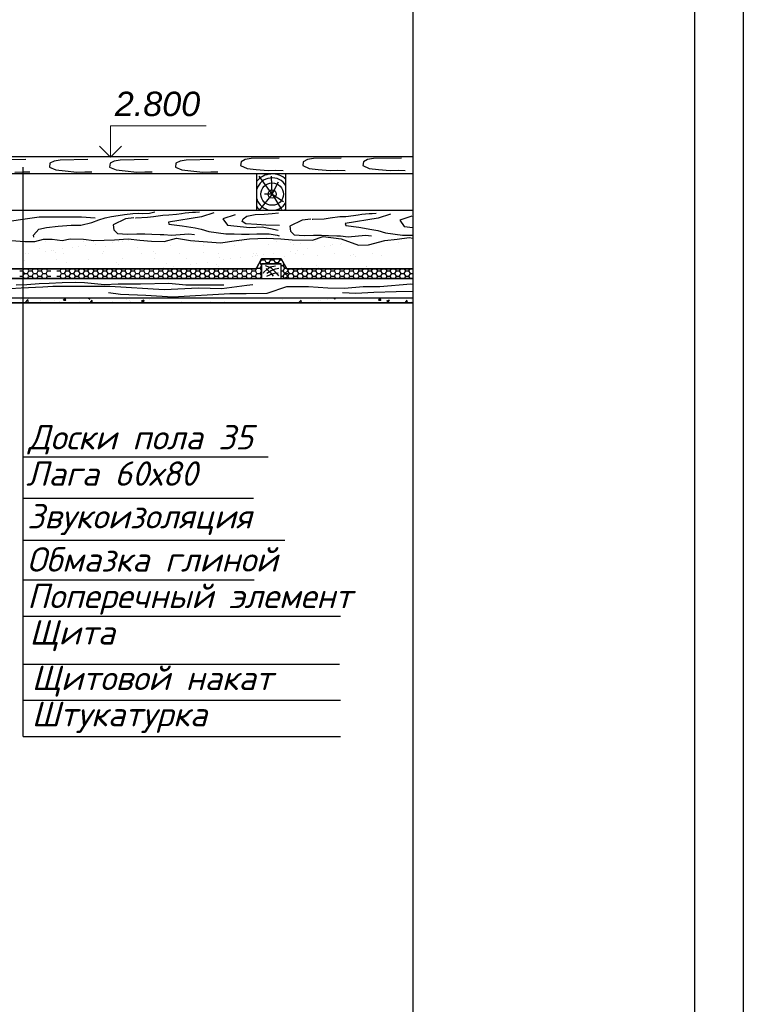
# Model space of a CAD drawing. Header units: millimetres. Extents: x 84778 to 227326, y -44398 to 146312.
# Tile 66 of 67: x 219918 to 227326, y -8001 to 2085. Entities that reach past the tile are written whole.
import ezdxf

# ---------------------------------------------------------------- set-up
doc = ezdxf.new("R2010")
doc.units = ezdxf.units.MM
doc.header["$LTSCALE"] = 10
doc.layers.add('Основная', color=7, linetype='Continuous', lineweight=30)
doc.layers.add('Тонкая', color=7, linetype='Continuous', lineweight=25)
doc.layers.add('Размерная', color=7, linetype='Continuous')
doc.styles.add('Isocpeur', font='isocpeui.ttf')
doc.styles.add('STIL 888', font='ARIALI.TTF')

msp = doc.modelspace()

# ---------------------------------------------------------------- linework, layer by layer
at = {"lineweight": 30}
for p, q in [((227326.4, 15002.5), (227326.4, -44397.5)), ((226826.4, 14502.5), (226826.4, -43897.5))]:
    msp.add_line(p, q, dxfattribs=at)
at = {"layer": 'Основная', "ltscale": 50}
for p, q in [((216066.7, 684.6), (223942.8, 684.6)), ((216066.7, 684.6), (223942.8, 684.6)), ((216066.7, -815.4), (223942.8, -815.4)), ((216066.7, -815.4), (223942.8, -815.4)), ((216068.9, -815.4), (223942.8, -815.4))]:
    msp.add_line(p, q, dxfattribs=at)
at = {"layer": 'Размерная', "linetype": 'Continuous', "lineweight": 20}
for p, q in [((220847.5, 997.7), (221827.6, 997.7)), ((220847.5, 677.7), (220847.5, 997.7)), ((220734.4, 790.9), (220847.5, 677.7)), ((220960.6, 790.9), (220847.5, 677.7))]:
    msp.add_line(p, q, dxfattribs=at)
at = {"layer": 'Тонкая', "ltscale": 50}
for p, q in [((223942.8, 5074.8), (223942.8, -9730.4)), ((216068.9, 684.6), (223942.8, 684.6)), ((216068.9, 684.6), (223942.8, 684.6)), ((216068.9, 134.6), (223942.8, 134.6)), ((216068.9, -765.4), (223942.8, -765.4)), ((216068.9, -815.4), (223942.8, -815.4))]:
    msp.add_line(p, q, dxfattribs=at)
at = {"layer": 'Тонкая', "linetype": 'Continuous', "ltscale": 1000}
for p, q in [((219980.3, 651.6), (219695.2, 646.5)), ((220227.7, 613.7), (220222.6, 575.9)), ((220270.6, 636.4), (220227.7, 613.7)), ((220331.2, 646.5), (220270.6, 636.4)), ((220616.3, 651.6), (220331.2, 646.5)), ((220843.4, 613.7), (220838.4, 575.9)), ((220886.3, 636.4), (220843.4, 613.7)), ((220946.9, 646.5), (220886.3, 636.4)), ((221232.1, 651.6), (220946.9, 646.5)), ((221517.3, 613.7), (221512.2, 575.9)), ((221560.2, 636.4), (221517.3, 613.7)), ((221620.8, 646.5), (221560.2, 636.4)), ((221905.9, 651.6), (221620.8, 646.5)), ((222184.8, 630.1), (222179.7, 592.3)), ((222227.7, 652.8), (222184.8, 630.1)), ((222288.3, 662.9), (222227.7, 652.8)), ((222573.4, 667.9), (222288.3, 662.9)), ((222820.8, 630.1), (222815.7, 592.3)), ((222863.7, 652.8), (222820.8, 630.1)), ((222924.2, 662.9), (222863.7, 652.8)), ((223209.4, 667.9), (222924.2, 662.9)), ((223436.5, 630.1), (223431.5, 592.3)), ((223479.4, 652.8), (223436.5, 630.1)), ((223540, 662.9), (223479.4, 652.8)), ((223825.2, 667.9), (223540, 662.9)), ((216068.9, 509.6), (223942.8, 509.6)), ((219866.8, 523), (219947.5, 528)), ((219947.5, 528), (220020.7, 525.5)), ((219952.2, -5257.6), (219952.2, 575.6)), ((220222.6, 575.9), (220288.3, 545.7)), ((220288.3, 545.7), (220381.6, 535.6)), ((220381.6, 535.6), (220502.8, 523)), ((220502.8, 523), (220583.5, 528)), ((220583.5, 528), (220656.7, 525.5)), ((220838.4, 575.9), (220904, 545.7)), ((220904, 545.7), (220997.4, 535.6)), ((220997.4, 535.6), (221118.5, 523)), ((221118.5, 523), (221199.3, 528)), ((221199.3, 528), (221272.4, 525.5)), ((221512.2, 575.9), (221577.9, 545.7)), ((221577.9, 545.7), (221671.2, 535.6)), ((221671.2, 535.6), (221792.4, 523)), ((221792.4, 523), (221873.1, 528)), ((221873.1, 528), (221946.3, 525.5)), ((222179.7, 592.3), (222245.4, 562)), ((222245.4, 562), (222338.7, 552)), ((222338.7, 552), (222459.9, 539.3)), ((222344.1, 135.5), (222344.1, 509.6)), ((222459.9, 539.3), (222540.6, 544.4)), ((222540.6, 544.4), (222613.8, 541.9)), ((222644.1, 135.5), (222644.1, 509.6)), ((222815.7, 592.3), (222881.3, 562)), ((222881.3, 562), (222974.7, 552)), ((222974.7, 552), (223095.8, 539.3)), ((223095.8, 539.3), (223176.6, 544.4)), ((223176.6, 544.4), (223249.8, 541.9)), ((223431.5, 592.3), (223497.1, 562)), ((223497.1, 562), (223590.5, 552)), ((223590.5, 552), (223711.6, 539.3)), ((223711.6, 539.3), (223792.4, 544.4)), ((223792.4, 544.4), (223865.5, 541.9)), ((222502.6, 298.4), (222369, 482.1)), ((222502.6, 298.4), (222497.4, 481.7)), ((222502.6, 298.4), (222566.9, 423.2)), ((222502.6, 298.4), (222370.7, 135.5)), ((222502.6, 298.4), (222425.7, 296.5)), ((222502.6, 298.4), (222619.7, 221.4)), ((222502.6, 298.4), (222598.1, 139.5)), ((221075.9, 98.9), (221137.5, 103.7)), ((221137.5, 103.7), (221173, 101.3)), ((221173, 101.3), (221246.3, 103.7)), ((221246.3, 103.7), (221300.8, 115.5)), ((221574, 98.9), (221611.9, 106)), ((221611.9, 106), (221685.3, 113)), ((221685.3, 113), (221716, 113)), ((221716, 113), (221758.6, 117.8)), ((221905.1, 108.1), (221777.7, 64.9)), ((222419.8, 93.7), (222504, 100.9)), ((222504, 100.9), (222568.9, 105.7)), ((223525.6, 98.6), (223568.2, 103.4)), ((219768.5, 13.2), (219925.2, 39.3)), ((219925.2, 39.3), (220116.6, 65.4)), ((220116.6, 65.4), (220264.6, 65.4)), ((220264.6, 65.4), (220421.2, 65.4)), ((220421.2, 65.4), (220551.7, 65.4)), ((220543.4, -19.3), (220654.7, 6.7)), ((220551.7, 65.4), (220691, 56.7)), ((220654.7, 6.7), (220728, 35.1)), ((220728, 35.1), (220791.9, 56.4)), ((220791.9, 56.4), (220858.2, 70.6)), ((220858.2, 70.6), (220926.8, 80)), ((221000.2, 44.6), (220874.8, -16.9)), ((220926.8, 80), (220990.7, 89.5)), ((220990.7, 89.5), (221075.9, 98.9)), ((221087.8, 56.4), (221000.2, 44.6)), ((221103.1, 56.3), (221107.8, 56.3)), ((221107.8, 56.3), (221226.1, 61)), ((221226.1, 61), (221287.7, 70.5)), ((221287.7, 70.5), (221384.7, 82.3)), ((221384.7, 82.3), (221446.2, 84.7)), ((221777.7, 64.9), (221441, 12)), ((221441, 12), (221445.8, -9.6)), ((221446.2, 84.7), (221524.3, 94.1)), ((221524.3, 94.1), (221574, 98.9)), ((222124, 86.5), (221998.9, 45.6)), ((221998.9, 45.6), (222044.6, -19.2)), ((222196.1, 19.2), (222205.7, 45.6)), ((222234.6, -4.8), (222196.1, 19.2)), ((222205.7, 45.6), (222241.8, 72.1)), ((222241.8, 72.1), (222328.4, 88.9)), ((222328.4, 88.9), (222419.8, 93.7)), ((222809.8, 30.1), (222684.3, -31.3)), ((222897.3, 42), (222809.8, 30.1)), ((222912.6, 41.9), (222917.4, 41.9)), ((222917.4, 41.9), (223035.7, 46.6)), ((223035.7, 46.6), (223097.2, 56.1)), ((223097.2, 56.1), (223194.3, 67.9)), ((223194.3, 67.9), (223255.8, 70.3)), ((223587.2, 50.4), (223250.5, -2.4)), ((223255.8, 70.3), (223333.9, 79.7)), ((223333.9, 79.7), (223383.6, 84.4)), ((223383.6, 84.4), (223421.5, 91.5)), ((223421.5, 91.5), (223494.8, 98.6)), ((223494.8, 98.6), (223525.6, 98.6)), ((223714.7, 93.7), (223587.2, 50.4)), ((223933.5, 72.1), (223808.5, 31.2)), ((223808.5, 31.2), (223854.2, -33.7)), ((220058.3, -121), (220112.7, -59.5)), ((220112.7, -59.5), (220193.2, -45.3)), ((220193.2, -45.3), (220311.5, -31.1)), ((220311.5, -31.1), (220444, -19.3)), ((220444, -19.3), (220543.4, -19.3)), ((220874.8, -16.9), (220881.9, -66.6)), ((220881.9, -66.6), (220917.4, -104.4)), ((221445.8, -9.6), (221580.4, -26.5)), ((221580.4, -26.5), (221715.1, -48.1)), ((221715.1, -48.1), (221775.2, -60.1)), ((221775.2, -60.1), (221854.6, -84.1)), ((221854.6, -84.1), (222027.8, -108.1)), ((222044.6, -19.2), (222275.5, -43.3)), ((222345.2, -12), (222234.6, -4.8)), ((222275.5, -43.3), (222400.5, -38.5)), ((222439, -19.2), (222345.2, -12)), ((222400.5, -38.5), (222484.7, -52.9)), ((222578.5, -24.1), (222439, -19.2)), ((222484.7, -52.9), (222564.1, -69.7)), ((222684.3, -31.3), (222691.4, -81)), ((222691.4, -81), (222726.9, -118.8)), ((223250.5, -2.4), (223255.3, -24)), ((223255.3, -24), (223390, -40.9)), ((223390, -40.9), (223524.7, -62.5)), ((223524.7, -62.5), (223584.8, -74.5)), ((223584.8, -74.5), (223664.2, -98.5)), ((223664.2, -98.5), (223837.3, -122.6)), ((223854.2, -33.7), (223942.8, -42.9)), ((219829.7, -178), (219969.4, -187.3)), ((219969.4, -187.3), (220071.8, -187.3)), ((220063, -142.2), (220058.3, -121)), ((220071.8, -187.3), (220160.3, -164.1)), ((220160.3, -164.1), (220248.8, -164.1)), ((220176.7, -190.1), (220176.7, -190.1)), ((220248.8, -164.1), (220351.3, -178)), ((220351.3, -178), (220435.1, -159.4)), ((220435.1, -159.4), (220570.2, -164.1)), ((220570.2, -164.1), (220677.3, -178)), ((220572.2, -189.4), (220572.2, -189.4)), ((220669, -185), (220669, -185)), ((220677.3, -178), (220888.5, -168.6)), ((220865.5, -196.1), (220865.5, -196.1)), ((220888.5, -168.6), (221028.2, -159.3)), ((220917.4, -104.4), (221021.5, -111.5)), ((220931.6, -187.4), (220931.6, -187.4)), ((220967.7, -188.7), (220967.7, -188.7)), ((221021.5, -111.5), (221116.2, -109.1)), ((221028.2, -159.3), (221149.3, -173.2)), ((221034.9, -173.8), (221034.9, -173.8)), ((221116.2, -109.1), (221199, -109.1)), ((221149.3, -173.2), (221265.7, -182.6)), ((221161.3, -174.8), (221161.3, -174.8)), ((221199, -109.1), (221270, -111.5)), ((221265.7, -182.6), (221396.1, -187.2)), ((221270, -111.5), (221355.2, -113.9)), ((221355.2, -113.9), (221393.1, -113.9)), ((221363.2, -188), (221363.2, -188)), ((221393.1, -113.9), (221471.2, -123.3)), ((221396.1, -187.2), (221521.9, -154.6)), ((221471.2, -123.3), (221649.8, -106.9)), ((221521.9, -154.6), (221666.2, -177.9)), ((221649.8, -106.9), (221708.9, -114)), ((221666.2, -177.9), (221796.6, -187.2)), ((221669.5, -179.2), (221669.5, -179.2)), ((221692.9, -200.6), (221692.9, -200.6)), ((221758.7, -187.2), (221758.7, -187.2)), ((221796.6, -187.2), (221973.6, -201.2)), ((221973.6, -201.2), (222136.6, -177.9)), ((222027.8, -108.1), (222114.4, -108.1)), ((222114.4, -108.1), (222188.9, -110.6)), ((222136.6, -177.9), (222271.7, -159.3)), ((222154.2, -186.5), (222154.2, -186.5)), ((222185.1, -190.4), (222185.1, -190.4)), ((222188.9, -110.6), (222265.9, -113)), ((222265.9, -113), (222345.2, -108.1)), ((222271.7, -159.3), (222441.2, -154.5)), ((222345.2, -108.1), (222472.7, -108.1)), ((222441.2, -154.5), (222590.2, -159.1)), ((222472.7, -108.1), (222554.5, -122.6)), ((222549.7, -185.8), (222549.7, -185.8)), ((222554.5, -122.6), (222573.7, -129.8)), ((222590.2, -159.1), (222706.6, -168.5)), ((222693.3, -194.8), (222693.3, -194.8)), ((222706.6, -168.5), (222916.2, -173.1)), ((222726.9, -118.8), (222831.1, -125.9)), ((222831.1, -125.9), (222925.7, -123.6)), ((222916.2, -173.1), (223023.3, -135.9)), ((222925.7, -123.6), (223008.6, -123.6)), ((222945.2, -185.1), (222945.2, -185.1)), ((223008.6, -123.6), (223079.6, -125.9)), ((223023.3, -135.9), (223209.6, -159.1)), ((223079.6, -125.9), (223164.8, -128.3)), ((223164.8, -128.3), (223202.6, -128.3)), ((223202.6, -128.3), (223280.7, -137.7)), ((223209.6, -159.1), (223386.6, -224.3)), ((223280.7, -137.7), (223459.3, -121.3)), ((223459.3, -121.3), (223518.5, -128.4)), ((223489, -219.6), (223656.7, -177.8)), ((223656.7, -177.8), (223782.5, -163.8)), ((223782.5, -163.8), (223905.7, -147.8)), ((223795.8, -197.5), (223795.8, -197.5)), ((223837.3, -122.6), (223923.9, -122.6)), ((223905.7, -147.8), (223942.8, -152.8)), ((223923.9, -122.6), (223942.8, -123.2)), ((220119.4, -259.2), (220119.4, -259.2)), ((220181.8, -286.1), (220181.8, -286.1)), ((220247.9, -277.4), (220247.9, -277.4)), ((220263.8, -275), (220263.8, -275)), ((220287.2, -296.5), (220287.2, -296.5)), ((220351.2, -263.8), (220351.2, -263.8)), ((220462.4, -246.8), (220462.4, -246.8)), ((220523.7, -241.1), (220523.7, -241.1)), ((220589.8, -232.4), (220589.8, -232.4)), ((220693, -218.8), (220693, -218.8)), ((220779.5, -286.3), (220779.5, -286.3)), ((220794.9, -242.6), (220794.9, -242.6)), ((221119.7, -244.2), (221119.7, -244.2)), ((221287.7, -290.6), (221287.7, -290.6)), ((221462.8, -231.8), (221462.8, -231.8)), ((221795.2, -227.6), (221795.2, -227.6)), ((221803.4, -301.9), (221803.4, -301.9)), ((222120.1, -229.1), (222120.1, -229.1)), ((222463.1, -216.8), (222463.1, -216.8)), ((222691.9, -284.5), (222691.9, -284.5)), ((222716.7, -216.2), (222716.7, -216.2)), ((222758, -275.8), (222758, -275.8)), ((222795.5, -212.5), (222795.5, -212.5)), ((222861.2, -262.2), (222861.2, -262.2)), ((223033.7, -239.4), (223033.7, -239.4)), ((223099.8, -230.7), (223099.8, -230.7)), ((223120.4, -214.1), (223120.4, -214.1)), ((223203.1, -217.2), (223203.1, -217.2)), ((223209, -206), (223209, -206)), ((223386.6, -224.3), (223489, -219.6)), ((219966.3, -376.7), (219966.3, -376.7)), ((219974, -313.7), (219974, -313.7)), ((220009.3, -308.8), (220009.3, -308.8)), ((220298.7, -372.5), (220298.7, -372.5)), ((220369.5, -312.9), (220369.5, -312.9)), ((220397.7, -397.7), (220397.7, -397.7)), ((220623.6, -374), (220623.6, -374)), ((220765, -312.2), (220765, -312.2)), ((220905.9, -402.1), (220905.9, -402.1)), ((220966.6, -361.7), (220966.6, -361.7)), ((221160.5, -311.5), (221160.5, -311.5)), ((221299, -357.4), (221299, -357.4)), ((221311.1, -312.1), (221311.1, -312.1)), ((221556, -310.8), (221556, -310.8)), ((221623.9, -359), (221623.9, -359)), ((221835.7, -397.2), (221835.7, -397.2)), ((221951.5, -310.1), (221951.5, -310.1)), ((221966.9, -346.6), (221966.9, -346.6)), ((222008.2, -374.5), (222008.2, -374.5)), ((222074.3, -365.8), (222074.3, -365.8)), ((222177.5, -352.2), (222177.5, -352.2)), ((222299.3, -342.4), (222299.3, -342.4)), ((222311.5, -306.2), (222311.5, -306.2)), ((222335, -327.7), (222335, -327.7)), ((222337.3, -465.4), (222394.1, -365.4)), ((222394.1, -365.4), (222337.3, -465.4)), ((222337.3, -465.4), (222394.1, -365.4)), ((222347, -309.3), (222347, -309.3)), ((222350, -329.5), (222350, -329.5)), ((222378.2, -403.8), (222394.1, -376.3)), ((222394.1, -376.4), (222391, -370.9)), ((222394.1, -365.4), (222594.1, -365.4)), ((222594.1, -365.4), (222394.1, -365.4)), ((222394.1, -365.4), (222594.1, -365.4)), ((222394.1, -365.4), (222594.1, -365.4)), ((222394.1, -376.3), (222425.9, -376.3)), ((222416.1, -320.8), (222416.1, -320.8)), ((222425.8, -376.3), (222432.1, -365.4)), ((222441.7, -403.9), (222425.8, -376.4)), ((222473.4, -403.8), (222489.3, -376.3)), ((222489.3, -376.4), (222483, -365.4)), ((222489.4, -376.3), (222521.1, -376.3)), ((222519.4, -307.2), (222519.4, -307.2)), ((222521.1, -376.3), (222527.4, -365.4)), ((222537, -403.9), (222521.1, -376.4)), ((222568.7, -403.8), (222584.6, -376.3)), ((222584.6, -376.4), (222578.3, -365.4)), ((222584.6, -376.3), (222600.5, -376.3)), ((222594.1, -365.4), (222652.5, -465.4)), ((222652.5, -465.4), (222594.1, -365.4)), ((222594.1, -365.4), (222652.5, -465.4)), ((222624.2, -344), (222624.2, -344)), ((222742.5, -308.6), (222742.5, -308.6)), ((222827.2, -317.5), (222827.2, -317.5)), ((222967.2, -331.6), (222967.2, -331.6)), ((223138, -307.9), (223138, -307.9)), ((223299.7, -327.4), (223299.7, -327.4)), ((223335.4, -321.8), (223335.4, -321.8)), ((223358.8, -343.3), (223358.8, -343.3)), ((223533.5, -307.2), (223533.5, -307.2)), ((223624.6, -328.9), (223624.6, -328.9)), ((219652.5, -465.4), (222337.3, -465.4)), ((222337.3, -465.4), (219652.5, -465.4)), ((219652.5, -465.4), (222337.3, -465.4)), ((219917.6, -486.3), (219949.4, -486.3)), ((219949.3, -486.3), (219961.4, -465.4)), ((219965.2, -513.8), (219949.3, -486.3)), ((219996.9, -513.8), (220012.8, -486.3)), ((220012.8, -486.3), (220000.7, -465.4)), ((220012.9, -486.3), (220044.6, -486.3)), ((220044.6, -486.3), (220056.6, -465.4)), ((220060.5, -513.8), (220044.6, -486.3)), ((220092.2, -513.8), (220108.1, -486.3)), ((220108.1, -486.3), (220096, -465.4)), ((220108.1, -486.3), (220139.9, -486.3)), ((220139.8, -486.3), (220151.9, -465.4)), ((220155.7, -513.8), (220139.8, -486.3)), ((220187.4, -513.8), (220203.3, -486.3)), ((220203.3, -486.3), (220191.2, -465.4)), ((220203.4, -486.3), (220235.1, -486.3)), ((220298.6, -486.3), (220330.4, -486.3)), ((220330.3, -486.3), (220342.4, -465.4)), ((220346.2, -513.8), (220330.3, -486.3)), ((220377.9, -513.8), (220393.8, -486.3)), ((220393.8, -486.3), (220381.7, -465.4)), ((220393.9, -486.3), (220425.6, -486.3)), ((220425.6, -486.3), (220437.6, -465.4)), ((220441.5, -513.8), (220425.6, -486.3)), ((220473.2, -513.8), (220489.1, -486.3)), ((220489.1, -486.3), (220477, -465.4)), ((220489.1, -486.3), (220520.9, -486.3)), ((220520.8, -486.3), (220532.9, -465.4)), ((220536.7, -513.8), (220520.8, -486.3)), ((220568.4, -513.8), (220584.3, -486.3)), ((220584.3, -486.3), (220572.2, -465.4)), ((220584.4, -486.3), (220616.1, -486.3)), ((220616.1, -486.3), (220628.1, -465.4)), ((220632, -513.8), (220616.1, -486.3)), ((220663.7, -513.8), (220679.6, -486.3)), ((220679.6, -486.3), (220667.5, -465.4)), ((220679.6, -486.3), (220711.4, -486.3)), ((220711.3, -486.3), (220723.4, -465.4)), ((220727.2, -513.8), (220711.3, -486.3)), ((220758.9, -513.8), (220774.8, -486.3)), ((220774.8, -486.3), (220762.7, -465.4)), ((220774.9, -486.3), (220806.6, -486.3)), ((220806.6, -486.3), (220818.6, -465.4)), ((220822.5, -513.8), (220806.6, -486.3)), ((220854.2, -513.8), (220870.1, -486.3)), ((220870.1, -486.3), (220858, -465.4)), ((220870.1, -486.3), (220901.9, -486.3)), ((220901.8, -486.3), (220913.9, -465.4)), ((220917.7, -513.8), (220901.8, -486.3)), ((220929.3, -423.6), (220929.3, -423.6)), ((220949.4, -513.8), (220965.3, -486.3)), ((220965.3, -486.3), (220953.2, -465.4)), ((220965.4, -486.3), (220997.1, -486.3)), ((220997.1, -486.3), (221009.1, -465.4)), ((221013, -513.8), (220997.1, -486.3)), ((221044.7, -513.8), (221060.6, -486.3)), ((221060.6, -486.3), (221048.5, -465.4)), ((221060.6, -486.3), (221092.4, -486.3)), ((221092.3, -486.3), (221104.4, -465.4)), ((221108.2, -513.8), (221092.3, -486.3)), ((221139.9, -513.8), (221155.8, -486.3)), ((221155.8, -486.3), (221143.7, -465.4)), ((221155.9, -486.3), (221187.6, -486.3)), ((221187.6, -486.3), (221199.6, -465.4)), ((221203.5, -513.8), (221187.6, -486.3)), ((221235.2, -513.8), (221251.1, -486.3)), ((221251.1, -486.3), (221239, -465.4)), ((221251.1, -486.3), (221282.9, -486.3)), ((221282.8, -486.3), (221294.9, -465.4)), ((221298.7, -513.8), (221282.8, -486.3)), ((221324.5, -464.5), (221324.5, -464.5)), ((221330.4, -513.8), (221346.3, -486.3)), ((221346.3, -486.3), (221334.2, -465.4)), ((221346.4, -486.3), (221378.1, -486.3)), ((221378.1, -486.3), (221390.1, -465.4)), ((221394, -513.8), (221378.1, -486.3)), ((221390.6, -455.8), (221390.6, -455.8)), ((221421.6, -413.3), (221421.6, -413.3)), ((221425.7, -513.8), (221441.6, -486.3)), ((221441.6, -486.3), (221429.5, -465.4)), ((221441.6, -486.3), (221473.4, -486.3)), ((221473.3, -486.3), (221485.4, -465.4)), ((221489.2, -513.8), (221473.3, -486.3)), ((221493.8, -442.2), (221493.8, -442.2)), ((221520.9, -513.8), (221536.8, -486.3)), ((221536.8, -486.3), (221524.7, -465.4)), ((221536.9, -486.3), (221568.6, -486.3)), ((221568.6, -486.3), (221580.6, -465.4)), ((221584.5, -513.8), (221568.6, -486.3)), ((221616.2, -513.8), (221632.1, -486.3)), ((221632.1, -486.3), (221620, -465.4)), ((221632.1, -486.3), (221663.9, -486.3)), ((221663.8, -486.3), (221675.9, -465.4)), ((221679.7, -513.8), (221663.8, -486.3)), ((221666.3, -419.5), (221666.3, -419.5)), ((221711.4, -513.8), (221727.3, -486.3)), ((221727.3, -486.3), (221715.2, -465.4)), ((221727.4, -486.3), (221759.1, -486.3)), ((221732.4, -410.8), (221732.4, -410.8)), ((221759.1, -486.3), (221771.1, -465.4)), ((221775, -513.8), (221759.1, -486.3)), ((221806.7, -513.8), (221822.6, -486.3)), ((221822.6, -486.3), (221810.5, -465.4)), ((221822.6, -486.3), (221854.4, -486.3)), ((221854.3, -486.3), (221866.4, -465.4)), ((221870.2, -513.8), (221854.3, -486.3)), ((221901.9, -513.8), (221917.8, -486.3)), ((221917.8, -486.3), (221905.7, -465.4)), ((221917.9, -486.3), (221949.6, -486.3)), ((221929.8, -417.7), (221929.8, -417.7)), ((221949.6, -486.3), (221961.6, -465.4)), ((221965.5, -513.8), (221949.6, -486.3)), ((221953.2, -439.1), (221953.2, -439.1)), ((221997.2, -513.8), (222013.1, -486.3)), ((222013.1, -486.3), (222001, -465.4)), ((222013.1, -486.3), (222044.9, -486.3)), ((222044.8, -486.3), (222056.9, -465.4)), ((222060.7, -513.8), (222044.8, -486.3)), ((222092.4, -513.8), (222108.3, -486.3)), ((222108.3, -486.3), (222096.2, -465.4)), ((222108.4, -486.3), (222140.1, -486.3)), ((222140.1, -486.3), (222152.1, -465.4)), ((222156, -513.8), (222140.1, -486.3)), ((222187.7, -513.8), (222203.6, -486.3)), ((222203.6, -486.3), (222191.5, -465.4)), ((222203.6, -486.3), (222235.4, -486.3)), ((222235.3, -486.3), (222247.4, -465.4)), ((222251.2, -513.8), (222235.3, -486.3)), ((222282.9, -513.8), (222298.8, -486.3)), ((222298.8, -486.3), (222286.7, -465.4)), ((222298.9, -486.3), (222330.6, -486.3)), ((222330.6, -486.3), (222346.4, -458.8)), ((222346.5, -513.8), (222330.6, -486.3)), ((222346.5, -458.8), (222343.7, -454.1)), ((222346.5, -458.8), (222378.3, -458.8)), ((222372.3, -403.8), (222378.3, -403.8)), ((222394.1, -431.3), (222378.2, -403.9)), ((222378.2, -458.8), (222394.1, -431.3)), ((222394.1, -486.3), (222378.2, -458.8)), ((222378.2, -513.8), (222394.1, -486.3)), ((222394.1, -415.4), (222394.1, -565.4)), ((222594.1, -415.4), (222394.1, -415.4)), ((222394.1, -565.4), (222394.1, -415.4)), ((222394.1, -415.4), (222594.1, -415.4)), ((222414, -510.9), (222415.7, -502.3)), ((222415.7, -502.3), (222446.6, -473.2)), ((222429.4, -432.1), (222491.1, -457.8)), ((222435, -415.4), (222441.7, -403.8)), ((222439.7, -464.7), (222484.3, -509.2)), ((222441.8, -403.8), (222473.5, -403.8)), ((222446.6, -473.2), (222480.8, -445.8)), ((222448.3, -512.6), (222492.8, -485.2)), ((222480.1, -415.4), (222473.5, -403.9)), ((222480.8, -445.8), (222535.7, -435.6)), ((222491.1, -457.8), (222530.5, -493.8)), ((222492.8, -485.2), (222537.4, -468.1)), ((222530.2, -415.4), (222536.9, -403.8)), ((222530.5, -493.8), (222556.2, -524.6)), ((222537, -403.8), (222568.8, -403.8)), ((222537.4, -468.1), (222569.9, -459.5)), ((222575.4, -415.4), (222568.7, -403.9)), ((222594.1, -565.4), (222594.1, -415.4)), ((222594.1, -565.4), (222594.1, -415.4)), ((222594.1, -431.3), (222616.4, -431.3)), ((222594.1, -486.3), (222616.4, -486.3)), ((222616.3, -431.3), (222624.4, -417.3)), ((222632.2, -458.8), (222616.3, -431.3)), ((222616.3, -486.3), (222632.2, -458.8)), ((222632.2, -513.8), (222616.3, -486.3)), ((222632.2, -513.8), (222663.6, -486.3)), ((222632.3, -458.8), (222648.6, -458.8)), ((223942.8, -465.4), (222652.5, -465.4)), ((222652.5, -465.4), (223942.8, -465.4)), ((222652.5, -465.4), (223942.8, -465.4)), ((222663.6, -486.3), (222675.6, -465.4)), ((222679.5, -513.8), (222663.6, -486.3)), ((222711.2, -513.8), (222727.1, -486.3)), ((222727.1, -486.3), (222715, -465.4)), ((222727.1, -486.3), (222758.9, -486.3)), ((222758.8, -486.3), (222770.9, -465.4)), ((222774.7, -513.8), (222758.8, -486.3)), ((222803.5, -457.2), (222803.5, -457.2)), ((222806.4, -513.8), (222822.3, -486.3)), ((222822.3, -486.3), (222810.2, -465.4)), ((222822.4, -486.3), (222854.1, -486.3)), ((222854.1, -486.3), (222866.1, -465.4)), ((222870, -513.8), (222854.1, -486.3)), ((222901.7, -513.8), (222917.6, -486.3)), ((222917.6, -486.3), (222905.5, -465.4)), ((222917.6, -486.3), (222949.4, -486.3)), ((222949.3, -486.3), (222961.4, -465.4)), ((222965.2, -513.8), (222949.3, -486.3)), ((222953.6, -433.3), (222953.6, -433.3)), ((222977, -454.7), (222977, -454.7)), ((222996.9, -513.8), (223012.8, -486.3)), ((223012.8, -486.3), (223000.7, -465.4)), ((223012.9, -486.3), (223044.6, -486.3)), ((223044.6, -486.3), (223056.6, -465.4)), ((223060.5, -513.8), (223044.6, -486.3)), ((223092.2, -513.8), (223108.1, -486.3)), ((223108.1, -486.3), (223096, -465.4)), ((223108.1, -486.3), (223139.9, -486.3)), ((223128.4, -458.8), (223128.4, -458.8)), ((223139.8, -486.3), (223151.9, -465.4)), ((223155.7, -513.8), (223139.8, -486.3)), ((223187.4, -513.8), (223203.3, -486.3)), ((223203.3, -486.3), (223191.2, -465.4)), ((223203.4, -486.3), (223235.1, -486.3)), ((223235.1, -486.3), (223247.1, -465.4)), ((223251, -513.8), (223235.1, -486.3)), ((223282.7, -513.8), (223298.6, -486.3)), ((223298.6, -486.3), (223286.5, -465.4)), ((223298.6, -486.3), (223330.4, -486.3)), ((223330.3, -486.3), (223342.4, -465.4)), ((223346.2, -513.8), (223330.3, -486.3)), ((223377.9, -513.8), (223393.8, -486.3)), ((223393.8, -486.3), (223381.7, -465.4)), ((223393.9, -486.3), (223425.6, -486.3)), ((223425.6, -486.3), (223437.6, -465.4)), ((223441.5, -513.8), (223425.6, -486.3)), ((223469.3, -444.5), (223469.3, -444.5)), ((223471.4, -446.4), (223471.4, -446.4)), ((223473.2, -513.8), (223489.1, -486.3)), ((223489.1, -486.3), (223477, -465.4)), ((223489.1, -486.3), (223520.9, -486.3)), ((223520.8, -486.3), (223532.9, -465.4)), ((223536.7, -513.8), (223520.8, -486.3)), ((223568.4, -513.8), (223584.3, -486.3)), ((223584.3, -486.3), (223572.2, -465.4)), ((223584.4, -486.3), (223616.1, -486.3)), ((223616.1, -486.3), (223628.1, -465.4)), ((223632, -513.8), (223616.1, -486.3)), ((223663.7, -513.8), (223679.6, -486.3)), ((223679.6, -486.3), (223667.5, -465.4)), ((223679.6, -486.3), (223711.4, -486.3)), ((223711.3, -486.3), (223723.4, -465.4)), ((223727.2, -513.8), (223711.3, -486.3)), ((223758.9, -513.8), (223774.8, -486.3)), ((223774.8, -486.3), (223762.7, -465.4)), ((223774.9, -486.3), (223806.6, -486.3)), ((223806.6, -486.3), (223818.6, -465.4)), ((223822.5, -513.8), (223806.6, -486.3)), ((223854.2, -513.8), (223870.1, -486.3)), ((223870.1, -486.3), (223858, -465.4)), ((223870.1, -486.3), (223901.9, -486.3)), ((223901.8, -486.3), (223913.9, -465.4)), ((223917.7, -513.8), (223901.8, -486.3)), ((219285.9, -565.4), (222648.3, -565.4)), ((222394.1, -565.4), (219594.1, -565.4)), ((219917.6, -541.3), (219949.4, -541.3)), ((219949.3, -541.3), (219965.2, -513.8)), ((219963.2, -565.4), (219949.3, -541.3)), ((219965.3, -513.8), (219997, -513.8)), ((220012.8, -541.3), (219997, -513.8)), ((219998.9, -565.4), (220012.8, -541.3)), ((220012.9, -541.3), (220044.6, -541.3)), ((220044.6, -541.3), (220060.4, -513.8)), ((220058.5, -565.4), (220044.6, -541.3)), ((220060.5, -513.8), (220092.3, -513.8)), ((220108.1, -541.3), (220092.2, -513.8)), ((220094.1, -565.4), (220108.1, -541.3)), ((220108.1, -541.3), (220139.9, -541.3)), ((220139.8, -541.3), (220155.7, -513.8)), ((220153.7, -565.4), (220139.8, -541.3)), ((220155.8, -513.8), (220187.5, -513.8)), ((220203.3, -541.3), (220187.5, -513.8)), ((220189.4, -565.4), (220203.3, -541.3)), ((220203.4, -541.3), (220235.1, -541.3)), ((220298.6, -541.3), (220330.4, -541.3)), ((220330.3, -541.3), (220346.2, -513.8)), ((220344.2, -565.4), (220330.3, -541.3)), ((220346.3, -513.8), (220378, -513.8)), ((220352.1, -608.4), (220484.4, -604)), ((220393.8, -541.3), (220378, -513.8)), ((220379.9, -565.4), (220393.8, -541.3)), ((220393.9, -541.3), (220425.6, -541.3)), ((220425.6, -541.3), (220441.4, -513.8)), ((220439.5, -565.4), (220425.6, -541.3)), ((220441.5, -513.8), (220473.3, -513.8)), ((220489.1, -541.3), (220473.2, -513.8)), ((220475.1, -565.4), (220489.1, -541.3)), ((220484.4, -604), (220581.4, -608.4)), ((220489.1, -541.3), (220520.9, -541.3)), ((220520.8, -541.3), (220536.7, -513.8)), ((220534.7, -565.4), (220520.8, -541.3)), ((220536.8, -513.8), (220568.5, -513.8)), ((220584.3, -541.3), (220568.5, -513.8)), ((220570.4, -565.4), (220584.3, -541.3)), ((220584.4, -541.3), (220616.1, -541.3)), ((220616.1, -541.3), (220631.9, -513.8)), ((220630, -565.4), (220616.1, -541.3)), ((220632, -513.8), (220663.8, -513.8)), ((220679.6, -541.3), (220663.7, -513.8)), ((220665.6, -565.4), (220679.6, -541.3)), ((220679.6, -541.3), (220711.4, -541.3)), ((220711.3, -541.3), (220727.2, -513.8)), ((220725.2, -565.4), (220711.3, -541.3)), ((220727.3, -513.8), (220759, -513.8)), ((220774.8, -541.3), (220759, -513.8)), ((220760.9, -565.4), (220774.8, -541.3)), ((220774.9, -541.3), (220806.6, -541.3)), ((220806.6, -541.3), (220822.4, -513.8)), ((220820.5, -565.4), (220806.6, -541.3)), ((220822.5, -513.8), (220854.3, -513.8)), ((220870.1, -541.3), (220854.2, -513.8)), ((220856.1, -565.4), (220870.1, -541.3)), ((220870.1, -541.3), (220901.9, -541.3)), ((220901.8, -541.3), (220917.7, -513.8)), ((220915.7, -565.4), (220901.8, -541.3)), ((220917.8, -513.8), (220949.5, -513.8)), ((220965.3, -541.3), (220949.5, -513.8)), ((220951.4, -565.4), (220965.3, -541.3)), ((220965.4, -541.3), (220997.1, -541.3)), ((220997.1, -541.3), (221012.9, -513.8)), ((221011, -565.4), (220997.1, -541.3)), ((221013, -513.8), (221044.8, -513.8)), ((221060.6, -541.3), (221044.7, -513.8)), ((221046.6, -565.4), (221060.6, -541.3)), ((221060.6, -541.3), (221092.4, -541.3)), ((221092.3, -541.3), (221108.2, -513.8)), ((221106.2, -565.4), (221092.3, -541.3)), ((221108.3, -513.8), (221140, -513.8)), ((221155.8, -541.3), (221140, -513.8)), ((221141.9, -565.4), (221155.8, -541.3)), ((221155.9, -541.3), (221187.6, -541.3)), ((221187.6, -541.3), (221203.4, -513.8)), ((221201.5, -565.4), (221187.6, -541.3)), ((221203.5, -513.8), (221235.3, -513.8)), ((221251.1, -541.3), (221235.2, -513.8)), ((221237.1, -565.4), (221251.1, -541.3)), ((221251.1, -541.3), (221282.9, -541.3)), ((221282.8, -541.3), (221298.7, -513.8)), ((221296.7, -565.4), (221282.8, -541.3)), ((221298.8, -513.8), (221330.5, -513.8)), ((221346.3, -541.3), (221330.5, -513.8)), ((221332.4, -565.4), (221346.3, -541.3)), ((221346.4, -541.3), (221378.1, -541.3)), ((221378.1, -541.3), (221393.9, -513.8)), ((221392, -565.4), (221378.1, -541.3)), ((221394, -513.8), (221425.8, -513.8)), ((221441.6, -541.3), (221425.7, -513.8)), ((221427.6, -565.4), (221441.6, -541.3)), ((221441.6, -541.3), (221473.4, -541.3)), ((221473.3, -541.3), (221489.2, -513.8)), ((221487.2, -565.4), (221473.3, -541.3)), ((221489.3, -513.8), (221521, -513.8)), ((221536.8, -541.3), (221521, -513.8)), ((221522.9, -565.4), (221536.8, -541.3)), ((221536.9, -541.3), (221568.6, -541.3)), ((221568.6, -541.3), (221584.4, -513.8)), ((221582.5, -565.4), (221568.6, -541.3)), ((221584.5, -513.8), (221616.3, -513.8)), ((221632.1, -541.3), (221616.2, -513.8)), ((221618.1, -565.4), (221632.1, -541.3)), ((221632.1, -541.3), (221663.9, -541.3)), ((221663.8, -541.3), (221679.7, -513.8)), ((221677.7, -565.4), (221663.8, -541.3)), ((221679.8, -513.8), (221711.5, -513.8)), ((221727.3, -541.3), (221711.5, -513.8)), ((221713.4, -565.4), (221727.3, -541.3)), ((221727.4, -541.3), (221759.1, -541.3)), ((221759.1, -541.3), (221774.9, -513.8)), ((221773, -565.4), (221759.1, -541.3)), ((221775, -513.8), (221806.8, -513.8)), ((221822.6, -541.3), (221806.7, -513.8)), ((221808.6, -565.4), (221822.6, -541.3)), ((221822.6, -541.3), (221854.4, -541.3)), ((221854.3, -541.3), (221870.2, -513.8)), ((221868.2, -565.4), (221854.3, -541.3)), ((221870.3, -513.8), (221902, -513.8)), ((221917.8, -541.3), (221902, -513.8)), ((221903.9, -565.4), (221917.8, -541.3)), ((221917.9, -541.3), (221949.6, -541.3)), ((221949.6, -541.3), (221965.4, -513.8)), ((221963.5, -565.4), (221949.6, -541.3)), ((221965.5, -513.8), (221997.3, -513.8)), ((222013.1, -541.3), (221997.2, -513.8)), ((221999.1, -565.4), (222013.1, -541.3)), ((222013.1, -541.3), (222044.9, -541.3)), ((222044.8, -541.3), (222060.7, -513.8)), ((222058.7, -565.4), (222044.8, -541.3)), ((222060.8, -513.8), (222092.5, -513.8)), ((222108.3, -541.3), (222092.5, -513.8)), ((222094.4, -565.4), (222108.3, -541.3)), ((222108.4, -541.3), (222140.1, -541.3)), ((222140.1, -541.3), (222155.9, -513.8)), ((222154, -565.4), (222140.1, -541.3)), ((222156, -513.8), (222187.8, -513.8)), ((222203.6, -541.3), (222187.7, -513.8)), ((222189.6, -565.4), (222203.6, -541.3)), ((222203.6, -541.3), (222235.4, -541.3)), ((222235.3, -541.3), (222251.2, -513.8)), ((222249.2, -565.4), (222235.3, -541.3)), ((222251.3, -513.8), (222283, -513.8)), ((222298.8, -541.3), (222283, -513.8)), ((222284.9, -565.4), (222298.8, -541.3)), ((222285.9, -565.4), (223942.8, -565.4)), ((222298.9, -541.3), (222330.6, -541.3)), ((222330.6, -541.3), (222346.4, -513.8)), ((222344.5, -565.4), (222330.6, -541.3)), ((222346.5, -513.8), (222378.3, -513.8)), ((222394.1, -541.3), (222378.2, -513.8)), ((222380.1, -565.4), (222394.1, -541.3)), ((222448.3, -543.4), (222484.3, -524.6)), ((222484.3, -509.2), (222511.7, -543.4)), ((222484.3, -524.6), (222525.4, -512.6)), ((222525.4, -512.6), (222564.8, -507.5)), ((222556.2, -524.6), (222566.5, -540)), ((222594.1, -541.3), (222616.4, -541.3)), ((222648.3, -565.4), (222594.1, -565.4)), ((223942.8, -565.4), (222594.1, -565.4)), ((222616.3, -541.3), (222632.2, -513.8)), ((222630.2, -565.4), (222616.3, -541.3)), ((222630.2, -565.4), (222663.6, -541.3)), ((222632.3, -513.8), (222664, -513.8)), ((222632.3, -513.8), (222663.6, -541.3)), ((222663.6, -541.3), (222679.4, -513.8)), ((222677.5, -565.4), (222663.6, -541.3)), ((222679.5, -513.8), (222711.3, -513.8)), ((222727.1, -541.3), (222711.2, -513.8)), ((222713.1, -565.4), (222727.1, -541.3)), ((222727.1, -541.3), (222758.9, -541.3)), ((222758.8, -541.3), (222774.7, -513.8)), ((222772.7, -565.4), (222758.8, -541.3)), ((222774.8, -513.8), (222806.5, -513.8)), ((222822.3, -541.3), (222806.5, -513.8)), ((222808.4, -565.4), (222822.3, -541.3)), ((222822.4, -541.3), (222854.1, -541.3)), ((222854.1, -541.3), (222869.9, -513.8)), ((222868, -565.4), (222854.1, -541.3)), ((222870, -513.8), (222901.8, -513.8)), ((222917.6, -541.3), (222901.7, -513.8)), ((222903.6, -565.4), (222917.6, -541.3)), ((222917.6, -541.3), (222949.4, -541.3)), ((222949.3, -541.3), (222965.2, -513.8)), ((222963.2, -565.4), (222949.3, -541.3)), ((222965.3, -513.8), (222997, -513.8)), ((223012.8, -541.3), (222997, -513.8)), ((222998.9, -565.4), (223012.8, -541.3)), ((223012.9, -541.3), (223044.6, -541.3)), ((223044.6, -541.3), (223060.4, -513.8)), ((223058.5, -565.4), (223044.6, -541.3)), ((223060.5, -513.8), (223092.3, -513.8)), ((223108.1, -541.3), (223092.2, -513.8)), ((223094.1, -565.4), (223108.1, -541.3)), ((223108.1, -541.3), (223139.9, -541.3)), ((223139.8, -541.3), (223155.7, -513.8)), ((223153.7, -565.4), (223139.8, -541.3)), ((223155.8, -513.8), (223187.5, -513.8)), ((223203.3, -541.3), (223187.5, -513.8)), ((223189.4, -565.4), (223203.3, -541.3)), ((223203.4, -541.3), (223235.1, -541.3)), ((223235.1, -541.3), (223250.9, -513.8)), ((223249, -565.4), (223235.1, -541.3)), ((223251, -513.8), (223282.8, -513.8)), ((223298.6, -541.3), (223282.7, -513.8)), ((223284.6, -565.4), (223298.6, -541.3)), ((223298.6, -541.3), (223330.4, -541.3)), ((223330.3, -541.3), (223346.2, -513.8)), ((223344.2, -565.4), (223330.3, -541.3)), ((223346.3, -513.8), (223378, -513.8)), ((223393.8, -541.3), (223378, -513.8)), ((223379.9, -565.4), (223393.8, -541.3)), ((223393.9, -541.3), (223425.6, -541.3)), ((223425.6, -541.3), (223441.4, -513.8)), ((223439.5, -565.4), (223425.6, -541.3)), ((223441.5, -513.8), (223473.3, -513.8)), ((223489.1, -541.3), (223473.2, -513.8)), ((223475.1, -565.4), (223489.1, -541.3)), ((223489.1, -541.3), (223520.9, -541.3)), ((223520.8, -541.3), (223536.7, -513.8)), ((223534.7, -565.4), (223520.8, -541.3)), ((223536.8, -513.8), (223568.5, -513.8)), ((223584.3, -541.3), (223568.5, -513.8)), ((223570.4, -565.4), (223584.3, -541.3)), ((223584.4, -541.3), (223616.1, -541.3)), ((223616.1, -541.3), (223631.9, -513.8)), ((223630, -565.4), (223616.1, -541.3)), ((223632, -513.8), (223663.8, -513.8)), ((223679.6, -541.3), (223663.7, -513.8)), ((223665.6, -565.4), (223679.6, -541.3)), ((223679.6, -541.3), (223711.4, -541.3)), ((223711.3, -541.3), (223727.2, -513.8)), ((223725.2, -565.4), (223711.3, -541.3)), ((223727.3, -513.8), (223759, -513.8)), ((223774.8, -541.3), (223759, -513.8)), ((223760.9, -565.4), (223774.8, -541.3)), ((223774.9, -541.3), (223806.6, -541.3)), ((223806.6, -541.3), (223822.4, -513.8)), ((223820.5, -565.4), (223806.6, -541.3)), ((223822.5, -513.8), (223854.3, -513.8)), ((223870.1, -541.3), (223854.2, -513.8)), ((223856.1, -565.4), (223870.1, -541.3)), ((223870.1, -541.3), (223901.9, -541.3)), ((223901.8, -541.3), (223917.7, -513.8)), ((223915.7, -565.4), (223901.8, -541.3)), ((223917.8, -513.8), (223949.5, -513.8)), ((219932.6, -664.3), (219821.3, -672.9)), ((219880.3, -630.4), (219990.6, -626)), ((220155.1, -655.8), (219932.6, -664.3)), ((219990.6, -626), (220118.4, -617.2)), ((220118.4, -617.2), (220219.9, -612.8)), ((220257.8, -647.2), (220155.1, -655.8)), ((220219.9, -612.8), (220352.1, -608.4)), ((220728.4, -647.2), (220257.8, -647.2)), ((220581.4, -608.4), (220784.3, -626)), ((220839.7, -647.2), (220728.4, -647.2)), ((220784.3, -626), (220925.3, -621.6)), ((221395.9, -681.4), (220839.7, -647.2)), ((220925.3, -621.6), (221044.4, -621.6)), ((221044.4, -621.6), (221154.6, -621.6)), ((221154.6, -621.6), (221442.9, -612.9)), ((221746.8, -664.3), (221395.9, -681.4)), ((221442.9, -612.9), (221619.2, -630.5)), ((221619.2, -630.5), (221830.9, -630.5)), ((221986.4, -672.9), (221746.8, -664.3)), ((221830.9, -630.5), (222007.3, -630.5)), ((222243.1, -638.7), (221986.4, -672.9)), ((222303, -630.1), (222243.1, -638.7)), ((222451.7, -715.8), (222651.3, -649.4)), ((222651.3, -649.4), (222873, -649.4)), ((222873, -649.4), (223072.6, -660.4)), ((223072.6, -660.4), (223244.5, -666)), ((223244.5, -666), (223433, -649.4)), ((223360.9, -715.8), (223543.9, -704.7)), ((223433, -649.4), (223604.9, -649.4)), ((223543.9, -704.7), (223771.2, -699.2)), ((223604.9, -649.4), (223920.9, -621.7)), ((223771.2, -699.2), (223942.8, -694.2)), ((223920.9, -621.7), (223942.8, -622.8)), ((216066.7, -765.4), (223942.8, -765.4)), ((219922.8, -780.2), (219922.8, -780.2)), ((219972.7, -813.4), (220002.4, -782.5)), ((220006.3, -815.4), (220002.5, -782.6)), ((220010.9, -774.6), (220010.9, -774.6)), ((220115.4, -768.2), (220114.9, -765.4)), ((220126.2, -788.8), (220126.2, -788.8)), ((220269.9, -786.8), (220269.9, -786.8)), ((220329.6, -797.4), (220329.6, -797.4)), ((220366.2, -786.7), (220389, -788.7)), ((220367.6, -786.8), (220385.6, -765.4)), ((220388.7, -792.1), (220384.3, -768.2)), ((220532.9, -806), (220532.9, -806)), ((220619.8, -765.4), (220636.8, -776.9)), ((220636.8, -776.6), (220640.6, -765.4)), ((220640.9, -810.7), (220659.3, -788.8)), ((220661.8, -815.4), (220657.6, -792.1)), ((220827.2, -710.3), (220949.2, -726.9)), ((220871.2, -798.4), (220871.2, -798.4)), ((220949.2, -726.9), (221209.7, -738)), ((221015.5, -779.4), (221015.5, -779.4)), ((221041.3, -789.9), (221041.3, -789.9)), ((221049.1, -805.3), (221049.1, -805.3)), ((221165.4, -794.6), (221184.3, -807.4)), ((221166.1, -794.8), (221192.7, -784.5)), ((221184.3, -807.2), (221192.1, -784.1)), ((221209.7, -738), (221487, -754.6)), ((221244.8, -778.5), (221244.8, -778.5)), ((221487, -754.6), (222069.1, -721.4)), ((221577, -797.3), (221577, -797.3)), ((221875.9, -803.2), (221875.9, -803.2)), ((222018.5, -801.1), (222018.5, -801.1)), ((222069.1, -721.4), (222235.4, -721.4)), ((222116.5, -771.5), (222116.5, -771.5)), ((222216.4, -772.5), (222216.4, -772.5)), ((222235.4, -721.4), (222451.7, -715.8)), ((222611.3, -778), (222611.3, -778)), ((222773.6, -815.4), (222798.2, -789.7)), ((222801.3, -815.4), (222798.3, -789.8)), ((222976.9, -795.3), (222976.9, -795.3)), ((222993.3, -792.8), (222993.3, -792.8)), ((223072.3, -782.7), (223072.3, -782.7)), ((223131.3, -765.4), (223147.1, -776.1)), ((223147.1, -775.8), (223150.6, -765.4)), ((223185.8, -768.4), (223185.8, -768.4)), ((223222.3, -710.3), (223360.9, -715.8)), ((223341.9, -768.5), (223341.3, -765.4)), ((223592.6, -787), (223615.4, -789)), ((223594.1, -787.1), (223612.3, -765.4)), ((223615.1, -792.4), (223610.7, -768.5)), ((223675.7, -793.8), (223694.7, -806.6)), ((223676.4, -793.9), (223703, -783.7)), ((223694.6, -806.3), (223702.4, -783.3)), ((223867.4, -811), (223885.8, -789.1)), ((223888.2, -815.4), (223884, -792.4)), ((223928.7, -776.5), (223928.7, -776.5)), ((223932.6, -806.5), (223932.6, -806.5)), ((223942.8, -765.4), (223942.8, -815.4)), ((223942.8, -815.4), (216068.9, -815.4)), ((219972.9, -814.4), (219979.1, -815.4)), ((220077.5, -811.2), (220077.5, -811.2)), ((220639.5, -810.6), (220662.2, -812.6)), ((220736.3, -814.6), (220736.3, -814.6)), ((220775.9, -810.9), (220775.9, -810.9)), ((220930.3, -815.4), (220932.6, -812.7)), ((221739.3, -815.4), (221740.3, -815)), ((221739.4, -815.4), (221739.6, -814.6)), ((223706.5, -814.7), (223706.5, -814.7)), ((223865.9, -810.9), (223888.7, -812.9))]:
    msp.add_line(p, q, dxfattribs=at)
at = {"layer": 'Тонкая'}
for p, q in [((219952.2, -2393.2), (222461.7, -2393.2)), ((219952.2, -2816.5), (222311.5, -2816.5)), ((219952.2, -3246.1), (222633.8, -3246.1)), ((219952.2, -3653.1), (222319.9, -3653.1)), ((219952.2, -4024.1), (223201.9, -4024.1)), ((219952.2, -4515.6), (223191.1, -4515.6)), ((219952.2, -4886.6), (223201.9, -4886.6)), ((219952.2, -4886.6), (223191.1, -4886.6)), ((219952.2, -5257.6), (223201.9, -5257.6))]:
    msp.add_line(p, q, dxfattribs=at)
at = {"layer": 'Тонкая', "linetype": 'Continuous', "ltscale": 1000}
for radius in [115, 42.2]:
    msp.add_circle((222502.6, 298.4), radius, dxfattribs=at)
for radius, start, end in [(206.2, 46.66491, 140.23881), (166.1, 31.58729, 162.59038), (166.1, 197.40962, 328.41271), (206.2, 219.76119, 232.18056), (206.2, 307.81944, 313.33509)]:
    msp.add_arc((222502.6, 298.4), radius, start, end, dxfattribs=at)

# ---------------------------------------------------------------- texts
at = {"layer": 'Размерная', "linetype": 'Continuous', "ltscale": 50, "style": 'STIL 888'}
msp.add_text('2.800', height=250, dxfattribs=at).set_placement((220891.7, 1097.7))
at = {"layer": 'Тонкая', "style": 'Isocpeur'}
for s, p in [('Доски пола 35', (220005, -2317.5)), ('Лага 60х80', (219983.3, -2689.4)), ('Звукоизоляция', (219993.3, -3126.6)), ('Обмазка глиной', (219990.7, -3569)), ('Поперечный элемент ', (219994.9, -3943)), ('Щита', (220017.5, -4315.9)), ('Щитовой накат', (220040.8, -4782.2)), ('Штукатурка', (220040.8, -5153.2))]:
    msp.add_text(s, height=250, dxfattribs=at).set_placement(p)

doc.saveas('drawing.dxf')
